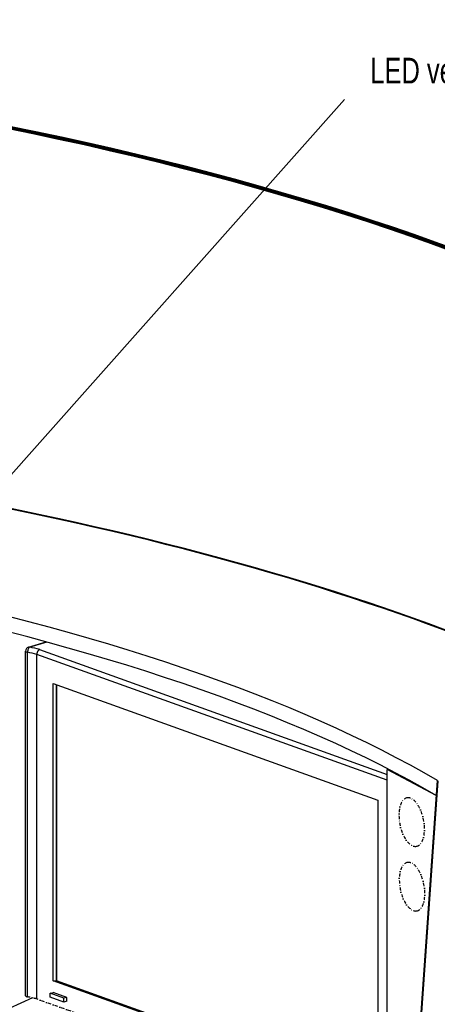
# Model space of a CAD drawing. Extents: x -4471 to 629, y 1975 to 5538.
# Tile 39 of 41: x -928 to -421, y 3735 to 4929. Entities that reach past the tile are written whole.
import ezdxf

# ---------------------------------------------------------------- set-up
doc = ezdxf.new("R2010")
doc.units = 0
doc.header["$MEASUREMENT"] = 0
doc.linetypes.add('DASHDOT', pattern=[8.5, 4, -2, 0.5, -2])
doc.layers.get('0').update_dxf_attribs({"linetype": 'CONTINUOUS'})
doc.layers.add('LE_ALL', color=7, linetype='CONTINUOUS', lineweight=50)
for name, color, linetype in [('LE_MIDDLE', 7, 'CONTINUOUS'), ('LE_RED', 1, 'CONTINUOUS'), ('TXT_ALL', 7, 'CONTINUOUS')]:
    doc.layers.add(name, color=color, linetype=linetype)

msp = doc.modelspace()

# ---------------------------------------------------------------- linework, layer by layer
for p, q in [((-917, 4168), (-895.5, 4174.3)), ((-894.6, 4174.1), (-915.6, 4168)), ((-920.6, 3745), (-920.6, 4163.2)), ((-918.2, 3743.7), (-918.2, 4161.9)), ((-481.4, 4006.5), (-906.9, 4159.2)), ((-906.9, 3741), (-906.9, 4159.2)), ((-903.5, 4165.1), (-481.4, 4013.6)), ((-882.9, 4122.2), (-882.9, 3763.1)), ((-882.9, 3763.1), (-882.9, 4122.2)), ((-481.4, 4019.7), (-480.1, 4020)), ((-421.9, 3987.9), (-481.4, 4019.7)), ((-481.4, 3546.6), (-481.4, 4019.7)), ((-420.7, 4006.2), (-455.7, 3508)), ((-454.7, 3507.4), (-419.7, 4005.6)), ((-492.8, 3623.1), (-882.9, 3763.1)), ((-912.3, 3742.4), (-963, 3719.4)), ((-890.9, 3743.2), (-890.9, 3747.9)), ((-874.1, 3737.2), (-890.9, 3743.2)), ((-870.4, 3743), (-887.2, 3749)), ((-874.1, 3737.2), (-874.1, 3741.9)), ((-870.4, 3738.3), (-874.1, 3737.2))]:
    msp.add_line(p, q)
for points in [[(-903.5, 4165.1), (-903.6, 4165.1), (-903.7, 4165), (-903.9, 4165), (-903.9, 4164.9), (-904.1, 4164.9), (-904.2, 4164.8), (-904.3, 4164.7), (-904.4, 4164.7), (-904.5, 4164.6), (-904.6, 4164.5), (-904.8, 4164.3), (-904.9, 4164.2), (-905, 4164.1), (-905.2, 4163.9), (-905.3, 4163.8), (-905.4, 4163.6), (-905.5, 4163.5), (-905.7, 4163.3), (-905.8, 4163.1), (-905.9, 4163), (-906, 4162.8), (-906.1, 4162.6), (-906.2, 4162.4), (-906.3, 4162.2), (-906.4, 4162), (-906.4, 4161.8), (-906.5, 4161.7), (-906.5, 4161.5), (-906.6, 4161.3), (-906.7, 4161.1), (-906.7, 4161), (-906.8, 4160.8), (-906.8, 4160.6), (-906.8, 4160.3), (-906.9, 4160.3), (-906.9, 4160), (-906.9, 4159.8), (-906.9, 4159.7), (-906.9, 4159.4), (-906.9, 4159.2)], [(-887.2, 3763.2), (-887.2, 4123.8), (-492.8, 3982.2), (-492.8, 3621.6), (-887.2, 3763.2), (-882.9, 3763.1)], [(-870.4, 3738.3), (-870.4, 3743), (-874.1, 3741.9), (-890.9, 3747.9), (-887.2, 3749)]]:
    msp.add_lwpolyline(points)
msp.add_arc((-915.6, 4163.2), 5, 106.27, -180)
for centre, major_axis, ratio, start_param, end_param in [((-2207.5, 3687.6), (2040, 0), 0.323677, 0.503466, 2.534813), ((-2207.5, 3687.6), (2372, 0), 0.323677, 0.690106, 1.058281), ((-2207.5, 3687.6), (2370, 0), 0.323677, 0.689084, 1.057806), ((-2207.5, 3687.6), (2370, 0), 0.323677, 0.689084, 1.057806), ((-2207.5, 3668.7), (2040, 0), 0.323677, 0.504763, 2.533775), ((-915.6, 4163.2), (5, 0), 0.323677, 3.141593, 4.156395), ((-915.6, 4163.2), (-0.99, -4.9), 0.499376, 3.524474, 5.095271), ((-971, 4134.4), (100, 0), 0.323677, 0.875459, 1.014802), ((-915.6, 4163.2), (1.4, -4.8), 0.633604, 2.70994, 3.141593), ((-971, 4139.1), (105, 0), 0.323677, 0.872038, 1.014802), ((-2207.5, 3195.6), (2000, 0), 0.323677, 0.503485, 2.534794)]:
    msp.add_ellipse(centre, major_axis=major_axis, ratio=ratio, start_param=start_param, end_param=end_param)
at = {"layer": 'LE_ALL'}
for major_axis, start_param, end_param in [((2396.9, 0), 0.508431, 2.529848), ((2391.9, 0), 0.508444, 2.529835)]:
    msp.add_ellipse((-2207.5, 4140.9), major_axis=major_axis, ratio=0.323677, start_param=start_param, end_param=end_param, dxfattribs=at)
at = {"layer": 'LE_MIDDLE', "color": 1, "linetype": 'DASHDOT'}
msp.add_line((-481.4, 3588.3), (-906.9, 3741), dxfattribs=at)
for centre, major_axis, ratio, start_param, end_param in [((-451.7, 3955.7), (5.8, -29.4), 0.489267, 3.141593, 6.283185), ((-451.7, 3955.7), (5.8, -29.4), 0.489267, 0, 3.141593), ((-451.3, 3877.3), (5.8, -29.4), 0.489267, 0, 3.141593), ((-451.3, 3877.3), (5.8, -29.4), 0.489267, 3.141593, 6.283185), ((-2207.5, 3195.6), (1950, 0), 0.323677, 0.508639, 2.52964), ((-915.6, 3745), (5, 0), 0.323677, 3.141593, 4.156395), ((-971, 3716.2), (100, 0), 0.323677, 0.875459, 1.014802)]:
    msp.add_ellipse(centre, major_axis=major_axis, ratio=ratio, start_param=start_param, end_param=end_param, dxfattribs=at)
at = {"layer": 'LE_RED'}
msp.add_line((-1206.4, 4075.2), (-533.5, 4832.7), dxfattribs=at)

# ---------------------------------------------------------------- texts
at = {"layer": 'TXT_ALL', "color": 4, "width": 0.741}
msp.add_text('LED verlichting', height=31.25, dxfattribs=at).set_placement((-502.1, 4852))

doc.saveas('drawing.dxf')
